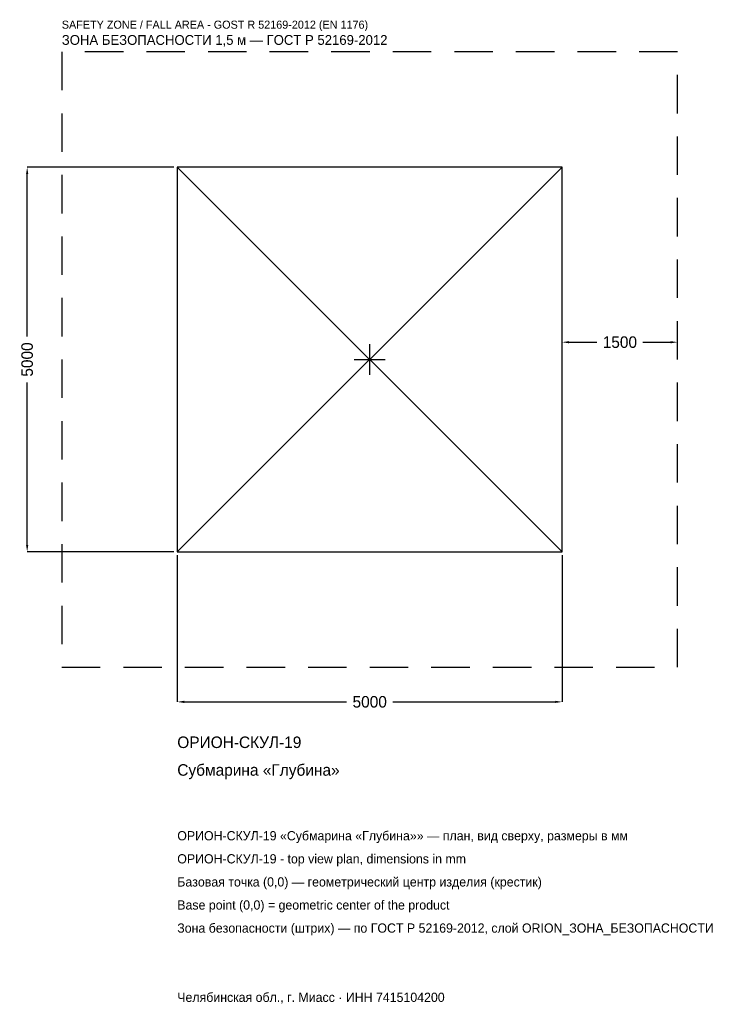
# Model space of a CAD drawing. Header units: metres. Extents: x -4547 to 4568, y -8381 to 4417.
import ezdxf

# ---------------------------------------------------------------- set-up
doc = ezdxf.new("R2010")
doc.units = ezdxf.units.M
doc.linetypes.add('DASHED', pattern=[800, 500, -300])
for name, color, linetype in [('ORION_ДАННЫЕ', 3, 'Continuous'), ('ORION_ЗОНА_БЕЗОПАСНОСТИ', 1, 'Continuous'), ('ORION_КОНТУР', 7, 'Continuous'), ('ORION_РАЗМЕРЫ', 8, 'Continuous')]:
    doc.layers.add(name, color=color, linetype=linetype)
doc.dimstyles.new('ORION', dxfattribs={"dimtxt": 150, "dimasz": 90, "dimexe": 1.25, "dimexo": 45, "dimtad": 1, "dimdec": 0, "dimcen": 2.5, "dimazin": 3, "dimtfac": 1, "dimtmove": 0, "dimatfit": 3, "dimarcsym": 0})

# ---------------------------------------------------------------- blocks, each defined once
blk = doc.blocks.new('_CLOSEDFILLED')
at = {"color": 0, "linetype": 'BYBLOCK'}
blk.add_solid([(-1, 0.16), (0, 0), (-1, -0.16)], dxfattribs=at)
blk = doc.blocks.new('*D1')
for p, q in [((-2500, -2545), (-2500, -4450)), ((2500, -2545), (2500, -4450)), ((-2410, -4450), (-300, -4450)), ((300, -4450), (2410, -4450))]:
    blk.add_line(p, q)
at = {"layer": 'Defpoints'}
for p in [(-2500, -2500), (2500, -2500), (-2500, -4450)]:
    blk.add_point(p, dxfattribs=at)
at = {"layer": 'ORION_РАЗМЕРЫ', "xscale": 90, "yscale": 90, "rotation": 180}
blk.add_blockref('_CLOSEDFILLED', (-2500, -4450), dxfattribs=at)
at = {"layer": 'ORION_РАЗМЕРЫ', "xscale": 90, "yscale": 90}
blk.add_blockref('_CLOSEDFILLED', (2500, -4450), dxfattribs=at)
at = {"layer": 'ORION_РАЗМЕРЫ', "insert": (0, -4450), "char_height": 150, "attachment_point": 5}
blk.add_mtext('5000', dxfattribs=at)
blk = doc.blocks.new('*D2')
for p, q in [((-2545, 2500), (-4450, 2500)), ((-4450, 300), (-4450, 2410)), ((-4450, -2410), (-4450, -300)), ((-2545, -2500), (-4450, -2500))]:
    blk.add_line(p, q)
at = {"layer": 'Defpoints'}
for p in [(-2500, 2500), (-4450, -2500), (-2500, -2500)]:
    blk.add_point(p, dxfattribs=at)
at = {"layer": 'ORION_РАЗМЕРЫ', "xscale": 90, "yscale": 90}
for p, rotation in [((-4450, 2500), 90), ((-4450, -2500), 270)]:
    blk.add_blockref('_CLOSEDFILLED', p, dxfattribs=dict(at, rotation=rotation))
at = {"layer": 'ORION_РАЗМЕРЫ', "insert": (-4450, 0), "char_height": 150, "attachment_point": 5, "rotation": 90}
blk.add_mtext('5000', dxfattribs=at)
blk = doc.blocks.new('*D3')
for p, q in [((2500, 45), (2500, 225)), ((2590, 225), (2950, 225)), ((3550, 225), (3910, 225)), ((4000, 45), (4000, 225))]:
    blk.add_line(p, q)
at = {"layer": 'Defpoints'}
for p in [(2500, 225), (2500, 0), (4000, 0)]:
    blk.add_point(p, dxfattribs=at)
at = {"layer": 'ORION_РАЗМЕРЫ', "xscale": 90, "yscale": 90, "rotation": 180}
blk.add_blockref('_CLOSEDFILLED', (2500, 225), dxfattribs=at)
at = {"layer": 'ORION_РАЗМЕРЫ', "xscale": 90, "yscale": 90}
blk.add_blockref('_CLOSEDFILLED', (4000, 225), dxfattribs=at)
at = {"layer": 'ORION_РАЗМЕРЫ', "insert": (3250, 225), "char_height": 150, "attachment_point": 5}
blk.add_mtext('1500', dxfattribs=at)
blk = doc.blocks.new('ОРИОН ОРИОН-СКУЛ-19 Субмарина Глубина')
at = {"layer": 'ORION_ЗОНА_БЕЗОПАСНОСТИ', "linetype": 'DASHED'}
blk.add_lwpolyline([(-4000, -4000), (4000, -4000), (4000, 4000), (-4000, 4000)], close=True, dxfattribs=at)
at = {"layer": 'ORION_КОНТУР'}
for p, q in [((-2500, -2500), (2500, 2500)), ((-2500, 2500), (2500, -2500))]:
    blk.add_line(p, q, dxfattribs=at)
blk.add_lwpolyline([(-2500, -2500), (2500, -2500), (2500, 2500), (-2500, 2500)], close=True, dxfattribs=at)
at = {"layer": 'ORION_РАЗМЕРЫ'}
for p, q in [((0, -200), (0, 200)), ((-200, 0), (200, 0))]:
    blk.add_line(p, q, dxfattribs=at)
at = {"layer": 'ORION_ДАННЫЕ'}
for tag, p in [('АРТИКУЛ', (-2500, -5050)), ('НАИМЕНОВАНИЕ', (-2500, -5410))]:
    blk.add_attdef(tag, p, '', height=150, dxfattribs=at)
at = {"layer": 'ORION_ДАННЫЕ', "flags": 1}
for tag, p in [('ПРОИЗВОДИТЕЛЬ', (-2500, -5770)), ('ТЕЛЕФОН', (-2500, -6130)), ('САЙТ', (-2500, -6850)), ('АДРЕС', (-2500, -7210)), ('РЕКВИЗИТЫ', (-2500, -7570)), ('ГАБАРИТЫ', (-2500, -7930)), ('ЗОНА_БЕЗОПАСНОСТИ', (-2500, -8290))]:
    blk.add_attdef(tag, p, '', height=150, dxfattribs=at)
at = {"layer": 'ORION_ЗОНА_БЕЗОПАСНОСТИ', "color": 1}
for s, height, p in [('SAFETY ZONE / FALL AREA - GOST R 52169-2012 (EN 1176)', 105, (-4000, 4300)), ('ЗОНА БЕЗОПАСНОСТИ 1,5 м — ГОСТ Р 52169-2012', 127.5, (-4000, 4090))]:
    blk.add_text(s, height=height, dxfattribs=at).set_placement(p)
at = {"layer": 'ORION_РАЗМЕРЫ'}
dim = blk.add_linear_dim(base=(-4450, -2500), p1=(-2500, -2500), p2=(-2500, 2500), angle=90, dimstyle='ORION', dxfattribs=at)
dim.commit()
dim.dimension.update_dxf_attribs({"geometry": '*D2', "text_midpoint": (-4450, 0)})
for base, p1, p2, picture, middle in [((2500, 225), (2500, 0), (4000, 0), '*D3', (3250, 225)), ((-2500, -4450), (-2500, -2500), (2500, -2500), '*D1', (0, -4450))]:
    dim = blk.add_linear_dim(base=base, p1=p1, p2=p2, dimstyle='ORION', dxfattribs=at)
    dim.commit()
    dim.dimension.update_dxf_attribs({"geometry": picture, "text_midpoint": middle})

msp = doc.modelspace()

# ---------------------------------------------------------------- block references
msp.add_blockref('ОРИОН ОРИОН-СКУЛ-19 Субмарина Глубина', (0, 0)).add_auto_attribs({'АРТИКУЛ': 'ОРИОН-СКУЛ-19', 'НАИМЕНОВАНИЕ': 'Субмарина «Глубина»'})

# ---------------------------------------------------------------- texts
at = {"layer": 'ORION_ДАННЫЕ', "color": 3}
for s, p in [('ОРИОН-СКУЛ-19 «Субмарина «Глубина»» — план, вид сверху, размеры в мм', (-2500, -6250)), ('ОРИОН-СКУЛ-19 - top view plan, dimensions in mm', (-2500, -6550)), ('Челябинская обл., г. Миасс · ИНН 7415104200', (-2500, -8350))]:
    msp.add_text(s, height=120, dxfattribs=at).set_placement(p)
at = {"layer": 'ORION_ДАННЫЕ', "color": 7}
for s, p in [('Базовая точка (0,0) — геометрический центр изделия (крестик)', (-2500, -6850)), ('Base point (0,0) = geometric center of the product', (-2500, -7150))]:
    msp.add_text(s, height=120, dxfattribs=at).set_placement(p)
at = {"layer": 'ORION_ДАННЫЕ', "color": 1}
msp.add_text('Зона безопасности (штрих) — по ГОСТ Р 52169-2012, слой ORION_ЗОНА_БЕЗОПАСНОСТИ', height=120, dxfattribs=at).set_placement((-2500, -7450))

doc.saveas('drawing.dxf')
